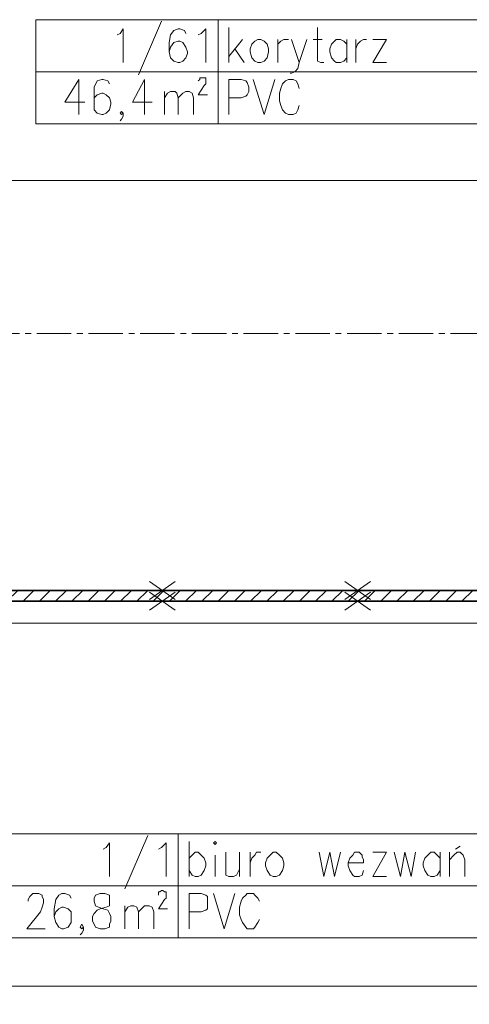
# Model space of a CAD drawing. Header units: millimetres. Extents: x 0 to 12515, y 0 to 27803.
# Tile 41 of 97: x 9101 to 9350, y 21673 to 22217. Entities that reach past the tile are written whole.
import ezdxf

# ---------------------------------------------------------------- set-up
doc = ezdxf.new("R2010")
doc.units = ezdxf.units.MM
for name, pattern in [('ACAD_ISO02W100', [15, 12, -3]), ('CACHE2', [4.7625, 3.175, -1.5875]), ('CENTER2', [28.575, 19.05, -3.175, 3.175, -3.175])]:
    doc.linetypes.add(name, pattern=pattern)
for name, color, linetype, lineweight in [('DEMONTARZE', 86, 'Continuous', 18), ('SQ_Osie', 220, 'CENTER2', 9), ('SQ_Wyburzenia', 94, 'Continuous', 18), ('SQ_Wymiary', 7, 'Continuous', 5), ('SQ_ZAKRES_OPRACOWANIA', 7, 'ACAD_ISO02W100', 20)]:
    doc.layers.add(name, color=color, linetype=linetype, lineweight=lineweight)
doc.layers.add('PDF _Geometria', color=7, linetype='Continuous')
doc.styles.add('SQ_Swis721 LtCn BT', font='swisscl.ttf', dxfattribs={"width": 0.8})
doc.dimstyles.new('SQ_100', dxfattribs={"dimscale": 100, "dimtxt": 0.18, "dimasz": 0.1, "dimexe": 0.1, "dimexo": 0.01, "dimgap": 0.04, "dimtad": 1, "dimrnd": 0.5, "dimdsep": 46, "dimtxsty": 'SQ_Swis721 LtCn BT', "dimblk": 'ARCHTICK', "dimcen": 0.1, "dimdle": 0.1, "dimclrd": 256, "dimclre": 256, "dimclrt": 256, "dimaunit": 1, "dimadec": 0, "dimazin": 0, "dimtfac": 1, "dimtix": 1, "dimtmove": 2, "dimatfit": 3, "dimldrblk": 'ARCHTICK', "dimfxl": 0.1, "dimfxlon": 1, "dimtolj": 1, "dimlwd": -1, "dimarcsym": 0})

# ---------------------------------------------------------------- blocks, each defined once
blk = doc.blocks.new('osie bud A')
at = {"layer": 'SQ_Osie'}
blk.add_line((22587.87, 18596.45), (25598.18, 18596.45), dxfattribs=at)
blk = doc.blocks.new('_ArchTick')
at = {"color": 0, "linetype": 'ByBlock', "const_width": 0.15}
blk.add_lwpolyline([(-0.5, -0.5), (0.5, 0.5)], dxfattribs=at)
blk = doc.blocks.new('*D1686')
at = {"layer": 'Defpoints', "color": 0, "transparency": 16777216}
for p in [(9049.55, 21683.03), (9049.55, 21683.03), (9682.55, 21683.03)]:
    blk.add_point(p, dxfattribs=at)
at = {"layer": 'SQ_Wymiary', "lineweight": -2, "transparency": 16777216}
for p, q in [((9049.55, 21683.03), (9049.55, 21693.03)), ((9682.55, 21683.03), (9682.55, 21673.03))]:
    blk.add_line(p, q, dxfattribs=at)
at = {"layer": 'SQ_Wymiary', "transparency": 16777216}
blk.add_line((9692.55, 21683.03), (9039.55, 21683.03), dxfattribs=at)
at = {"layer": 'SQ_Wymiary', "transparency": 16777216, "xscale": 10, "yscale": 10, "zscale": 10, "rotation": 180}
blk.add_blockref('_ArchTick', (9049.55, 21683.03), dxfattribs=at)
at = {"layer": 'SQ_Wymiary', "transparency": 16777216, "xscale": 10, "yscale": 10, "zscale": 10}
blk.add_blockref('_ArchTick', (9682.55, 21683.03), dxfattribs=at)
at = {"layer": 'SQ_Wymiary', "transparency": 16777216, "insert": (9366.05, 21696.26), "char_height": 18, "attachment_point": 5, "style": 'SQ_Swis721 LtCn BT'}
blk.add_mtext('\\A1;633', dxfattribs=at)
blk = doc.blocks.new('*D1792')
at = {"layer": 'Defpoints', "color": 0, "transparency": 16777216}
for p in [(9049.55, 21883.76), (9682.55, 21883.76), (9682.55, 21883.76)]:
    blk.add_point(p, dxfattribs=at)
at = {"layer": 'SQ_Wymiary', "lineweight": -2, "transparency": 16777216}
for p, q in [((9049.55, 21883.76), (9049.55, 21893.76)), ((9682.55, 21883.76), (9682.55, 21893.76))]:
    blk.add_line(p, q, dxfattribs=at)
at = {"layer": 'SQ_Wymiary', "transparency": 16777216}
blk.add_line((9039.55, 21883.76), (9692.55, 21883.76), dxfattribs=at)
at = {"layer": 'SQ_Wymiary', "transparency": 16777216, "xscale": 10, "yscale": 10, "zscale": 10, "rotation": 180}
blk.add_blockref('_ArchTick', (9049.55, 21883.76), dxfattribs=at)
at = {"layer": 'SQ_Wymiary', "transparency": 16777216, "xscale": 10, "yscale": 10, "zscale": 10}
blk.add_blockref('_ArchTick', (9682.55, 21883.76), dxfattribs=at)
at = {"layer": 'SQ_Wymiary', "transparency": 16777216, "insert": (9366.05, 21896.99), "char_height": 18, "attachment_point": 5, "style": 'SQ_Swis721 LtCn BT'}
blk.add_mtext('\\A1;633', dxfattribs=at)
blk = doc.blocks.new('*D1776')
at = {"layer": 'Defpoints', "color": 0, "transparency": 16777216}
for p in [(9656.31, 22128.56), (9087.55, 22078.91), (9656.31, 22078.91)]:
    blk.add_point(p, dxfattribs=at)
at = {"layer": 'SQ_Wymiary', "lineweight": -2, "transparency": 16777216}
for p, q in [((9087.55, 22118.56), (9087.55, 22138.56)), ((9656.31, 22118.56), (9656.31, 22138.56))]:
    blk.add_line(p, q, dxfattribs=at)
at = {"layer": 'SQ_Wymiary', "transparency": 16777216}
blk.add_line((9077.55, 22128.56), (9666.31, 22128.56), dxfattribs=at)
at = {"layer": 'SQ_Wymiary', "transparency": 16777216, "xscale": 10, "yscale": 10, "zscale": 10, "rotation": 180}
blk.add_blockref('_ArchTick', (9087.55, 22128.56), dxfattribs=at)
at = {"layer": 'SQ_Wymiary', "transparency": 16777216, "xscale": 10, "yscale": 10, "zscale": 10}
blk.add_blockref('_ArchTick', (9656.31, 22128.56), dxfattribs=at)
at = {"layer": 'SQ_Wymiary', "transparency": 16777216, "insert": (9371.93, 22141.78), "char_height": 18, "attachment_point": 5, "style": 'SQ_Swis721 LtCn BT'}
blk.add_mtext('\\A1;569', dxfattribs=at)

msp = doc.modelspace()

# ---------------------------------------------------------------- hatches: boundary and pattern name
at = {"layer": 'SQ_Wyburzenia', "lineweight": 35}
h = msp.add_hatch(dxfattribs=at)
h.set_pattern_fill('ANSI31', color=256, scale=2)
h.set_pattern_definition([(45, (-36612.0865, 7324.0716), (-4.4901281, 4.4901281), [])])
h.paths.add_polyline_path([(9682.548, 21901.913), (9626.71, 21901.913), (9626.71, 21895.913), (9682.548, 21895.913)])
h.paths.add_polyline_path([(9526.71, 21901.913), (9049.548, 21901.913), (9049.548, 21895.913), (9526.71, 21895.913)])

# ---------------------------------------------------------------- linework, layer by layer
at = {"layer": 'DEMONTARZE', "color": 240, "true_color": 0xed1f24}
for p, q in [((9173.157, 21906.899), (9187.239, 21896.927)), ((9187.239, 21906.899), (9173.157, 21896.927)), ((9281.088, 21906.899), (9295.17, 21896.927)), ((9295.17, 21906.899), (9281.088, 21896.927)), ((9173.157, 21900.899), (9187.239, 21890.927)), ((9187.239, 21900.899), (9173.157, 21890.927)), ((9281.088, 21900.899), (9295.17, 21890.927)), ((9295.17, 21900.899), (9281.088, 21890.927))]:
    msp.add_line(p, q, dxfattribs=at)
at = {"layer": 'PDF _Geometria', "lineweight": 13}
for points in [[(9110.338, 22159.914), (9211.028, 22159.914), (9211.028, 22217.452), (9409.872, 22217.452), (9409.872, 22159.914), (9211.028, 22159.914), (9211.028, 22217.452), (9110.338, 22217.452), (9110.338, 22159.914), (9110.338, 22188.687), (9211.028, 22188.687), (9409.872, 22188.687)], [(9179.717, 22216.607), (9167.031, 22186.996)], [(9216.949, 22213.223), (9216.949, 22193.762)], [(9266.03, 22213.223), (9266.03, 22194.608), (9267.721, 22193.762), (9269.413, 22193.762)], [(9155.181, 22208.995), (9156.873, 22209.84), (9158.564, 22212.378), (9158.564, 22193.762)], [(9193.258, 22209.84), (9192.412, 22211.532), (9189.875, 22212.378), (9189.029, 22212.378), (9186.492, 22211.532), (9184.792, 22208.995), (9183.955, 22204.757), (9183.955, 22199.682), (9184.792, 22196.299), (9186.492, 22194.608), (9189.029, 22193.762), (9189.875, 22193.762), (9191.567, 22194.608), (9193.258, 22196.299), (9194.104, 22198.837), (9194.104, 22199.682), (9193.258, 22202.22), (9191.567, 22204.757), (9189.875, 22205.611), (9189.029, 22205.611), (9186.492, 22204.757), (9184.792, 22202.22), (9183.955, 22199.682)], [(9200.024, 22208.995), (9201.725, 22209.84), (9204.262, 22212.378), (9204.262, 22193.762)], [(9224.569, 22206.457), (9216.949, 22197.145)], [(9244.031, 22206.457), (9244.031, 22193.762)], [(9244.031, 22201.383), (9244.031, 22203.92), (9245.723, 22205.611), (9247.414, 22206.457), (9249.951, 22206.457)], [(9251.643, 22206.457), (9255.872, 22193.762), (9260.109, 22206.457)], [(9263.484, 22206.457), (9268.567, 22206.457)], [(9282.108, 22203.92), (9280.417, 22205.611), (9278.716, 22206.457), (9276.179, 22206.457), (9275.333, 22205.611), (9273.642, 22203.92), (9272.796, 22201.383), (9272.796, 22199.682), (9273.642, 22196.299), (9275.333, 22194.608), (9276.179, 22193.762), (9278.716, 22193.762), (9280.417, 22194.608), (9282.108, 22196.299)], [(9282.108, 22206.457), (9282.108, 22193.762)], [(9287.183, 22206.457), (9287.183, 22193.762)], [(9287.183, 22201.383), (9288.029, 22203.92), (9289.72, 22205.611), (9291.412, 22206.457), (9293.103, 22206.457)], [(9304.107, 22193.762), (9296.486, 22193.762), (9304.107, 22206.457), (9296.486, 22206.457)], [(9220.34, 22201.383), (9225.415, 22193.762)], [(9255.872, 22193.762), (9255.026, 22190.379), (9253.334, 22188.687), (9251.643, 22187.842), (9250.797, 22187.842)], [(9200.024, 22183.604), (9200.879, 22184.458), (9200.879, 22185.295), (9204.262, 22185.295), (9204.262, 22181.921), (9203.416, 22181.067), (9200.024, 22175.992), (9205.108, 22175.992)], [(9134.028, 22164.997), (9134.028, 22184.458), (9126.416, 22171.763), (9137.411, 22171.763)], [(9150.952, 22181.921), (9150.106, 22183.604), (9147.569, 22184.458), (9146.723, 22184.458), (9144.186, 22183.604), (9142.494, 22180.221), (9142.494, 22167.534), (9144.186, 22165.834), (9146.723, 22164.997), (9147.569, 22164.997), (9149.261, 22165.834), (9150.952, 22167.534), (9151.798, 22170.917), (9151.798, 22171.763), (9150.952, 22174.3), (9149.261, 22175.992), (9147.569, 22176.838), (9146.723, 22176.838), (9144.186, 22175.992), (9142.494, 22174.3), (9142.494, 22171.763)], [(9170.414, 22164.997), (9170.414, 22184.458), (9163.647, 22171.763), (9174.643, 22171.763)], [(9216.949, 22164.997), (9216.949, 22184.458), (9223.724, 22184.458), (9226.261, 22183.604), (9227.107, 22182.758), (9227.952, 22180.221), (9227.952, 22177.683), (9227.107, 22175.992), (9226.261, 22175.146), (9223.724, 22174.3), (9216.949, 22174.3)], [(9230.49, 22184.458), (9236.41, 22164.997), (9242.339, 22184.458)], [(9255.872, 22179.375), (9255.026, 22181.921), (9254.18, 22183.604), (9252.489, 22184.458), (9249.951, 22184.458), (9248.26, 22183.604), (9246.568, 22181.921), (9245.723, 22179.375), (9244.877, 22176.838), (9244.877, 22172.609), (9245.723, 22170.072), (9246.568, 22167.534), (9248.26, 22165.834), (9249.951, 22164.997), (9252.489, 22164.997), (9254.18, 22165.834), (9255.026, 22167.534), (9255.872, 22170.072)], [(9181.418, 22177.683), (9181.418, 22164.997)], [(9181.418, 22174.3), (9183.109, 22176.838), (9184.792, 22177.683), (9187.338, 22177.683), (9188.184, 22176.838), (9189.029, 22174.3), (9189.029, 22164.997)], [(9189.029, 22174.3), (9191.567, 22176.838), (9193.258, 22177.683), (9194.95, 22177.683), (9196.641, 22176.838), (9197.487, 22174.3), (9197.487, 22164.997)], [(9158.564, 22165.834), (9157.718, 22164.997), (9156.873, 22165.834), (9157.718, 22166.688), (9158.564, 22165.834), (9158.564, 22164.151), (9157.718, 22162.46), (9156.873, 22161.605)], [(9087.502, 21709.761), (9189.029, 21709.761), (9453.879, 21709.761), (9453.879, 21767.3), (9189.029, 21767.3), (9189.029, 21738.535), (9453.879, 21738.535)], [(9172.114, 21766.454), (9159.419, 21736.843)], [(9147.569, 21758.842), (9149.269, 21759.688), (9150.961, 21762.225), (9150.961, 21743.61)], [(9178.034, 21758.842), (9179.726, 21759.688), (9182.263, 21762.225), (9182.263, 21743.61)], [(9194.958, 21763.071), (9194.958, 21743.61)], [(9194.958, 21753.768), (9196.65, 21755.459), (9198.341, 21757.142), (9200.033, 21757.142), (9201.725, 21755.459), (9203.416, 21753.768), (9204.262, 21751.222), (9204.262, 21749.53), (9203.416, 21746.993), (9201.725, 21744.455), (9200.033, 21743.61), (9198.341, 21743.61), (9196.65, 21744.455), (9194.958, 21746.993)], [(9209.337, 21755.459), (9209.337, 21743.61)], [(9215.266, 21757.142), (9215.266, 21744.455), (9216.957, 21743.61), (9219.495, 21743.61), (9221.186, 21744.455), (9222.878, 21747.839)], [(9222.878, 21757.142), (9222.878, 21743.61)], [(9228.798, 21757.142), (9228.798, 21743.61)], [(9228.798, 21751.222), (9229.652, 21753.768), (9231.344, 21755.459), (9232.19, 21757.142), (9234.727, 21757.142)], [(9266.884, 21757.142), (9269.421, 21743.61), (9272.804, 21757.142), (9275.342, 21743.61), (9278.725, 21757.142)], [(9282.954, 21751.222), (9291.42, 21751.222), (9291.42, 21752.913), (9290.574, 21754.605), (9290.574, 21755.459), (9288.883, 21757.142), (9286.345, 21757.142), (9285.491, 21755.459), (9283.799, 21753.768), (9282.954, 21751.222), (9282.954, 21749.53), (9283.799, 21746.993), (9285.491, 21744.455), (9286.345, 21743.61), (9288.883, 21743.61), (9290.574, 21744.455), (9291.42, 21746.993)], [(9304.116, 21743.61), (9296.495, 21743.61), (9304.116, 21757.142), (9296.495, 21757.142)], [(9308.344, 21757.142), (9311.728, 21743.61), (9314.265, 21757.142), (9317.648, 21743.61), (9320.185, 21757.142)], [(9333.726, 21753.768), (9332.035, 21755.459), (9330.343, 21757.142), (9328.652, 21757.142), (9326.951, 21755.459), (9325.26, 21753.768), (9324.414, 21751.222), (9324.414, 21749.53), (9325.26, 21746.993), (9326.951, 21744.455), (9328.652, 21743.61), (9330.343, 21743.61), (9332.035, 21744.455), (9333.726, 21746.993)], [(9333.726, 21757.142), (9333.726, 21743.61)], [(9338.801, 21757.142), (9338.801, 21743.61)], [(9338.801, 21752.913), (9341.338, 21755.459), (9343.03, 21757.142), (9344.721, 21757.142), (9346.413, 21755.459), (9347.267, 21752.913), (9347.267, 21743.61)], [(9342.184, 21758.842), (9344.721, 21760.534)], [(9106.108, 21730.069), (9106.108, 21730.914), (9106.954, 21732.606), (9107.8, 21733.452), (9108.646, 21734.306), (9112.038, 21734.306), (9113.729, 21733.452), (9113.729, 21732.606), (9114.575, 21730.914), (9114.575, 21729.223), (9113.729, 21726.685), (9112.875, 21724.148), (9105.263, 21714.836), (9115.421, 21714.836)], [(9129.808, 21731.76), (9128.962, 21733.452), (9126.416, 21734.306), (9124.724, 21734.306), (9123.033, 21733.452), (9121.341, 21730.914), (9120.495, 21725.84), (9120.495, 21721.611), (9121.341, 21718.228), (9123.033, 21715.682), (9124.724, 21714.836), (9125.57, 21714.836), (9128.107, 21715.682), (9129.808, 21718.228), (9129.808, 21724.148), (9128.107, 21725.84), (9125.57, 21726.685), (9124.724, 21726.685), (9123.033, 21725.84), (9121.341, 21724.148), (9120.495, 21721.611)], [(9178.034, 21733.452), (9178.034, 21735.143), (9178.88, 21735.143), (9179.726, 21735.998), (9180.572, 21735.998), (9181.417, 21735.143), (9182.263, 21735.143), (9182.263, 21731.76), (9181.417, 21730.914), (9178.034, 21725.84), (9183.109, 21725.84)], [(9194.958, 21714.836), (9194.958, 21734.306), (9201.725, 21734.306), (9204.262, 21733.452), (9205.108, 21732.606), (9205.108, 21725.84), (9204.262, 21724.994), (9201.725, 21724.148), (9194.958, 21724.148)], [(9208.499, 21734.306), (9214.42, 21714.836), (9220.34, 21734.306)], [(9233.881, 21730.069), (9233.036, 21731.76), (9231.344, 21733.452), (9230.498, 21734.306), (9227.115, 21734.306), (9226.261, 21733.452), (9224.569, 21731.76), (9223.723, 21730.069), (9222.878, 21726.685), (9222.878, 21722.457), (9223.723, 21719.919), (9224.569, 21718.228), (9226.261, 21715.682), (9227.115, 21714.836), (9230.498, 21714.836), (9231.344, 21715.682), (9233.036, 21718.228), (9233.881, 21719.919)], [(9159.419, 21727.531), (9159.419, 21714.836)], [(9159.419, 21724.148), (9161.11, 21726.685), (9162.802, 21727.531), (9164.493, 21727.531), (9166.193, 21726.685), (9167.03, 21724.148), (9167.03, 21714.836)], [(9167.03, 21724.148), (9169.568, 21726.685), (9170.422, 21727.531), (9172.96, 21727.531), (9174.651, 21726.685), (9175.497, 21724.148), (9175.497, 21714.836)], [(9136.574, 21715.682), (9135.728, 21714.836), (9134.882, 21715.682), (9135.728, 21717.373), (9136.574, 21715.682), (9136.574, 21713.99), (9135.728, 21712.299), (9134.882, 21711.453)]]:
    msp.add_lwpolyline(points, dxfattribs=at)
for points in [[(9233.027, 22206.457), (9231.336, 22205.611), (9229.644, 22203.92), (9228.798, 22201.383), (9228.798, 22199.682), (9229.644, 22196.299), (9231.336, 22194.608), (9233.027, 22193.762), (9234.719, 22193.762), (9236.41, 22194.608), (9238.111, 22196.299), (9238.948, 22199.682), (9238.948, 22201.383), (9238.111, 22203.92), (9236.41, 22205.611), (9234.719, 22206.457)], [(9189.029, 21767.3), (9189.029, 21709.761), (9189.029, 21738.535), (9087.502, 21738.535), (9087.502, 21709.761), (9087.502, 21767.3)], [(9208.499, 21762.225), (9209.337, 21761.38), (9210.191, 21762.225), (9209.337, 21763.071)], [(9241.493, 21757.142), (9239.802, 21755.459), (9238.11, 21753.768), (9237.265, 21751.222), (9237.265, 21749.53), (9238.11, 21746.993), (9239.802, 21744.455), (9241.493, 21743.61), (9243.185, 21743.61), (9244.885, 21744.455), (9246.568, 21746.993), (9247.423, 21749.53), (9247.423, 21751.222), (9246.568, 21753.768), (9244.885, 21755.459), (9243.185, 21757.142)], [(9145.877, 21734.306), (9143.34, 21733.452), (9142.494, 21731.76), (9142.494, 21730.069), (9143.34, 21727.531), (9145.032, 21726.685), (9147.569, 21725.84), (9150.106, 21724.994), (9150.961, 21723.302), (9151.807, 21721.611), (9151.807, 21719.073), (9150.961, 21717.373), (9150.961, 21715.682), (9148.415, 21714.836), (9145.877, 21714.836), (9143.34, 21715.682), (9142.494, 21717.373), (9141.648, 21719.073), (9141.648, 21721.611), (9142.494, 21723.302), (9144.186, 21724.994), (9145.877, 21725.84), (9149.269, 21726.685), (9150.961, 21727.531), (9150.961, 21733.452), (9148.415, 21734.306)]]:
    msp.add_lwpolyline(points, close=True, dxfattribs=at)
at = {"layer": 'SQ_Wyburzenia', "lineweight": 35}
for p, q in [((9526.71, 21901.913), (9049.548, 21901.913)), ((9526.71, 21895.913), (9049.548, 21895.913))]:
    msp.add_line(p, q, dxfattribs=at)

# ---------------------------------------------------------------- block references
at = {"layer": 'SQ_ZAKRES_OPRACOWANIA', "linetype": 'CACHE2', "ltscale": 5, "rotation": 180}
msp.add_blockref('osie bud A', (32517.844, 40640.358), dxfattribs=at)

# ---------------------------------------------------------------- dimensions: what is measured, and where the dimension line sits
at = {"layer": 'SQ_Wymiary'}
for base, p1, p2, picture, middle in [((9656.312, 22128.561), (9087.548, 22078.913), (9656.312, 22078.913), '*D1776', (9371.93, 22141.779)), ((9682.548, 21883.755), (9049.548, 21883.755), (9682.548, 21883.755), '*D1792', (9366.048, 21896.985)), ((9049.548, 21683.029), (9682.548, 21683.029), (9049.548, 21683.029), '*D1686', (9366.048, 21696.259))]:
    dim = msp.add_linear_dim(base=base, p1=p1, p2=p2, dimstyle='SQ_100', dxfattribs=at)
    dim.commit()
    dim.dimension.update_dxf_attribs({"geometry": picture, "text_midpoint": middle})

doc.saveas('drawing.dxf')
